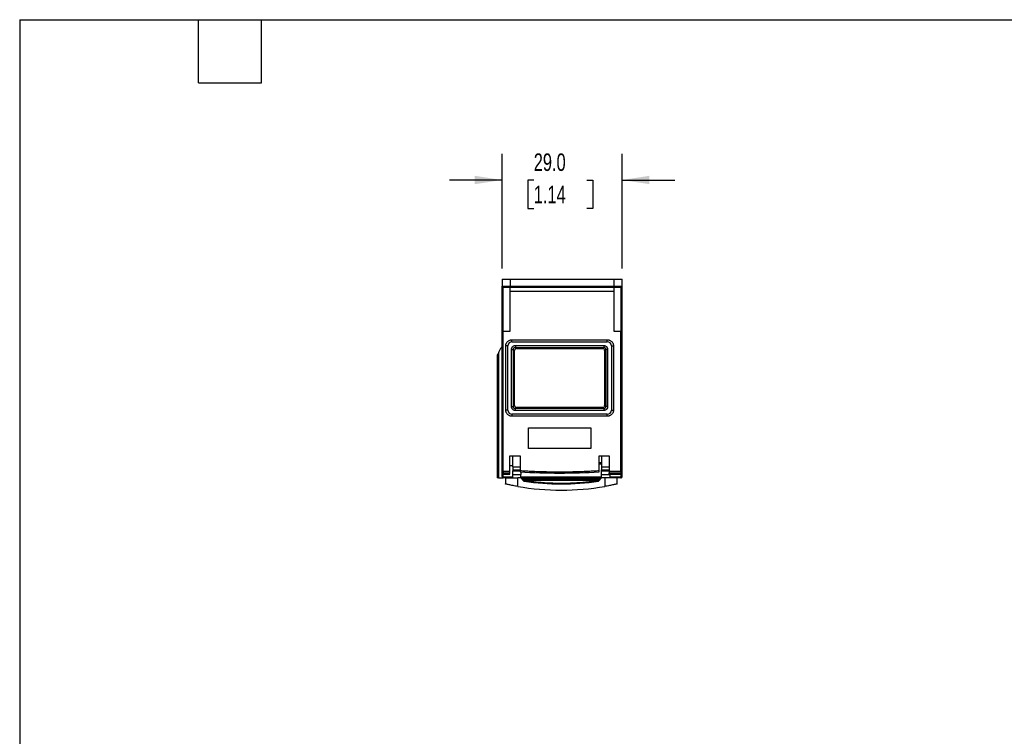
# Model space of a CAD drawing. Header units: millimetres. Extents: x 13 to 546, y 13 to 419.
# Tile 2 of 4: x 13 to 250, y 246 to 419. Entities that reach past the tile are written whole.
import ezdxf

# ---------------------------------------------------------------- set-up
doc = ezdxf.new("R2010")
doc.units = ezdxf.units.MM
doc.header["$LTSCALE"] = 2
doc.layers.add('DIMENSIONS', color=140, linetype='Continuous', lineweight=25)
doc.layers.add('TEXT', color=140, linetype='Continuous', lineweight=25)
doc.styles.add('SLDTEXTSTYLE0', font='TXT', dxfattribs={"width": 0.7})
doc.dimstyles.new('SLDDIMSTYLE3', dxfattribs={"dimtxt": 4.316016, "dimasz": 6.604, "dimexe": 0, "dimexo": 0.0625, "dimgap": 1.079004, "dimtad": 0, "dimtih": 1, "dimtoh": 1, "dimrnd": 1e-09, "dimzin": 4, "dimdsep": 46, "dimtxsty": 'SLDTEXTSTYLE0', "dimsah": 1, "dimcen": 0.09, "dimadec": 0, "dimazin": 1, "dimtfac": 1, "dimtmove": 0, "dimatfit": 0, "dimfxl": 0, "dimfrac": 2, "dimtolj": 1, "dimtzin": 12, "dimarcsym": 0})

# ---------------------------------------------------------------- blocks, each defined once
blk = doc.blocks.new('_D_7')
at = {"layer": 'DIMENSIONS'}
for p, q in [((129.18, 358.98), (129.18, 386.72)), ((158.18, 358.98), (158.18, 386.72)), ((129.18, 380.37), (116.48, 380.37)), ((136.83, 380.37), (135.38, 380.37)), ((135.38, 380.37), (135.38, 373.51)), ((149.65, 380.37), (151.1, 380.37)), ((151.1, 380.37), (151.1, 373.51)), ((158.18, 380.37), (170.88, 380.37)), ((135.38, 373.51), (136.83, 373.51)), ((151.1, 373.51), (149.65, 373.51))]:
    blk.add_line(p, q, dxfattribs=at)
for points in [[(129.18, 380.37), (122.57, 381.39), (122.57, 379.36)], [(158.18, 380.37), (164.78, 379.36), (164.78, 381.39)]]:
    blk.add_solid(points, dxfattribs=at)
at = {"layer": 'DIMENSIONS', "char_height": 4.233, "attachment_point": 1, "style": 'SLDTEXTSTYLE0'}
for s, insert in [('29.0', (136.83, 386.79)), ('1.14', (136.83, 378.97))]:
    blk.add_mtext(s, dxfattribs=dict(at, insert=insert))

msp = doc.modelspace()

# ---------------------------------------------------------------- linework, layer by layer
for p, q in [((129.175, 356.439), (131.175, 356.439)), ((129.175, 356.439), (129.175, 354.739)), ((129.175, 354.739), (131.175, 354.739)), ((129.175, 343.963), (129.175, 354.739)), ((129.475, 343.839), (129.475, 354.439)), ((131.175, 356.439), (156.175, 356.439)), ((131.175, 356.439), (131.175, 354.739)), ((131.175, 354.739), (131.175, 354.439)), ((131.175, 354.739), (156.175, 354.739)), ((156.175, 354.439), (131.175, 354.439)), ((131.175, 343.839), (131.175, 354.439)), ((156.175, 356.439), (156.175, 354.739)), ((156.175, 356.439), (158.175, 356.439)), ((156.175, 354.739), (156.175, 354.439)), ((156.175, 354.739), (158.175, 354.739)), ((156.175, 354.439), (156.175, 343.839)), ((157.875, 354.439), (157.875, 343.839)), ((158.175, 354.739), (158.175, 356.439)), ((158.175, 343.963), (158.175, 354.739)), ((156.175, 353.439), (131.175, 353.439)), ((129.175, 310.039), (129.175, 343.963)), ((129.475, 343.839), (131.175, 343.839)), ((129.475, 310.039), (129.475, 343.839)), ((156.175, 343.839), (157.875, 343.839)), ((157.875, 310.039), (157.875, 343.839)), ((158.175, 310.039), (158.175, 343.963)), ((130.575, 340.289), (130.075, 340.289)), ((130.075, 324.789), (130.075, 340.289)), ((130.575, 324.789), (130.575, 340.289)), ((131.575, 341.289), (131.575, 341.789)), ((131.575, 341.789), (154.575, 341.789)), ((131.575, 341.289), (154.575, 341.289)), ((132.415, 340.386), (132.415, 339.918)), ((132.415, 340.386), (153.735, 340.386)), ((153.735, 340.386), (153.735, 339.918)), ((154.575, 341.289), (154.575, 341.789)), ((155.575, 340.289), (155.575, 324.789)), ((155.575, 340.289), (156.075, 340.289)), ((156.075, 340.289), (156.075, 324.789)), ((127.975, 337.939), (127.975, 308.439)), ((128.288, 338.564), (128.285, 308.439)), ((129.175, 339.939), (128.975, 339.939)), ((131.479, 339.449), (131.947, 339.449)), ((131.479, 325.629), (131.479, 339.449)), ((131.947, 325.629), (131.947, 339.449)), ((132.2, 339.196), (131.947, 339.449)), ((132.2, 325.882), (132.2, 339.196)), ((132.415, 339.918), (153.735, 339.918)), ((132.415, 339.918), (132.668, 339.664)), ((132.668, 339.664), (153.482, 339.664)), ((153.482, 339.664), (153.735, 339.918)), ((154.203, 339.449), (153.95, 339.196)), ((153.95, 339.196), (153.95, 325.882)), ((154.672, 339.449), (154.203, 339.449)), ((154.203, 339.449), (154.203, 325.629)), ((154.672, 339.449), (154.672, 325.629)), ((131.947, 325.629), (132.2, 325.882)), ((153.95, 325.882), (154.203, 325.629)), ((130.575, 324.789), (130.075, 324.789)), ((131.479, 325.629), (131.947, 325.629)), ((154.575, 323.789), (131.575, 323.789)), ((131.575, 323.789), (131.575, 323.289)), ((132.668, 325.414), (132.415, 325.161)), ((132.415, 324.693), (132.415, 325.161)), ((153.735, 325.161), (132.415, 325.161)), ((153.735, 324.693), (132.415, 324.693)), ((153.482, 325.414), (132.668, 325.414)), ((153.735, 325.161), (153.482, 325.414)), ((153.735, 325.161), (153.735, 324.693)), ((154.672, 325.629), (154.203, 325.629)), ((154.575, 323.289), (154.575, 323.789)), ((155.575, 324.789), (156.075, 324.789)), ((154.575, 323.289), (131.575, 323.289)), ((135.575, 315.475), (135.575, 320.475)), ((135.575, 320.475), (150.575, 320.475)), ((150.575, 320.475), (150.575, 315.475)), ((150.575, 315.475), (135.575, 315.475)), ((131.075, 313.739), (133.525, 313.739)), ((131.075, 310.039), (131.075, 313.739)), ((131.775, 311.084), (131.775, 313.739)), ((133.525, 313.739), (133.525, 310.181)), ((152.625, 313.739), (155.075, 313.739)), ((152.625, 310.181), (152.625, 313.739)), ((153.225, 312.045), (152.625, 312.045)), ((153.225, 311.745), (152.625, 311.745)), ((153.225, 313.739), (153.225, 311.084)), ((155.075, 313.739), (155.075, 310.039)), ((129.175, 310.039), (129.475, 310.039)), ((129.475, 310.039), (131.075, 310.039)), ((129.475, 310.039), (129.475, 309.617)), ((129.475, 309.617), (131.075, 309.617)), ((129.475, 309.617), (129.475, 309.381)), ((131.075, 309.381), (129.475, 309.381)), ((129.475, 309.381), (129.475, 309.339)), ((129.475, 309.339), (131.075, 309.339)), ((129.475, 308.627), (129.475, 309.339)), ((131.075, 311.389), (131.775, 311.389)), ((131.075, 309.617), (131.075, 310.039)), ((131.075, 309.381), (131.075, 309.617)), ((131.075, 309.339), (131.075, 309.381)), ((131.775, 311.084), (133.525, 311.084)), ((131.775, 311.084), (131.775, 310.37)), ((131.775, 310.37), (133.525, 310.37)), ((131.775, 310.139), (133.525, 310.139)), ((131.775, 309.239), (131.775, 310.139)), ((131.775, 309.239), (133.725, 309.239)), ((131.775, 308.439), (131.775, 309.239)), ((133.725, 309.891), (133.725, 309.239)), ((133.725, 308.439), (133.725, 309.239)), ((153.225, 311.084), (155.075, 311.084)), ((153.225, 311.084), (153.225, 310.37)), ((153.225, 310.37), (155.075, 310.37)), ((153.225, 310.139), (153.225, 310.37)), ((153.225, 310.139), (155.075, 310.139)), ((153.225, 309.239), (153.225, 310.139)), ((153.225, 309.239), (155.175, 309.239)), ((153.225, 308.439), (153.225, 309.239)), ((155.075, 310.039), (157.875, 310.039)), ((155.075, 310.039), (155.075, 309.617)), ((155.075, 309.617), (157.875, 309.617)), ((155.075, 309.381), (155.075, 309.617)), ((155.075, 309.381), (157.875, 309.381)), ((155.075, 309.381), (155.075, 309.339)), ((155.075, 309.339), (157.875, 309.339)), ((155.175, 309.339), (155.175, 309.239)), ((155.175, 309.239), (155.175, 308.439)), ((157.875, 310.039), (157.875, 309.617)), ((157.875, 310.039), (158.175, 310.039)), ((157.875, 309.381), (157.875, 309.617)), ((157.875, 309.339), (157.875, 309.381)), ((128.285, 308.439), (129.475, 308.439)), ((129.175, 308.739), (129.175, 308.814)), ((129.475, 308.627), (131.775, 308.627)), ((129.475, 308.627), (129.475, 308.439)), ((129.975, 308.439), (129.475, 308.439)), ((129.975, 308.439), (129.975, 306.939)), ((129.975, 308.439), (132.975, 308.439)), ((132.975, 306.342), (132.975, 308.439)), ((133.726, 308.439), (132.975, 308.439)), ((133.725, 308.627), (153.225, 308.627)), ((133.726, 308.439), (134.396, 307.662)), ((133.925, 308.429), (133.855, 308.406)), ((133.855, 308.406), (134.218, 307.985)), ((133.925, 308.439), (133.925, 308.429)), ((133.925, 308.439), (153.025, 308.439)), ((133.925, 308.429), (153.025, 308.429)), ((152.732, 307.985), (134.218, 307.985)), ((134.545, 307.795), (134.394, 307.664)), ((134.44, 307.7), (134.396, 307.662)), ((134.547, 307.793), (134.44, 307.7)), ((134.547, 307.793), (134.518, 307.595)), ((134.545, 307.795), (134.547, 307.793)), ((152.405, 307.795), (134.545, 307.795)), ((152.403, 307.793), (152.405, 307.795)), ((152.403, 307.793), (152.432, 307.595)), ((152.51, 307.7), (152.403, 307.793)), ((152.405, 307.795), (152.556, 307.664)), ((152.554, 307.662), (152.51, 307.7)), ((152.554, 307.662), (153.225, 308.439)), ((152.732, 307.985), (153.096, 308.406)), ((153.025, 308.429), (153.025, 308.439)), ((153.096, 308.406), (153.025, 308.429)), ((153.975, 308.439), (153.225, 308.439)), ((153.975, 308.439), (153.975, 306.342)), ((156.975, 308.439), (153.975, 308.439)), ((155.175, 308.627), (157.875, 308.627)), ((156.975, 306.939), (156.975, 308.439)), ((157.875, 308.439), (156.975, 308.439)), ((157.875, 308.439), (157.875, 308.445))]:
    msp.add_line(p, q)
at = {"flags": 128}
msp.add_lwpolyline([(129.175, 308.814), (129.181, 308.778), (129.198, 308.743), (129.226, 308.711), (129.263, 308.682), (129.308, 308.659), (129.36, 308.642), (129.417, 308.631), (129.475, 308.627)], dxfattribs=at)
for centre, radius, start, end in [((129.475, 354.739), 0.3, 180, 270), ((157.875, 354.739), 0.3, 270, 0), ((131.575, 340.289), 1, 90, 180), ((154.575, 340.289), 1, 0, 90), ((131.575, 324.789), 1, 180, 270), ((154.575, 324.789), 1, 270, 0), ((129.454, 309.896), 0.28, 185.21656, 274.40491), ((129.463, 309.669), 0.288, 182.61458, 272.39527), ((143.075, 460.041), 150.464, 266.36086, 273.63909), ((157.897, 309.896), 0.28, 265.59525, 354.78367), ((157.887, 309.669), 0.288, 267.60489, 357.38562), ((129.475, 308.739), 0.3, 180, 270), ((133.925, 308.639), 0.2, 180, 270), ((134.2, 308.162), 0.178, 221.50199, 275.85658), ((134.547, 307.793), 0.2, 220.77802, 261.62547), ((143.475, 368.439), 61.5, 261.62547, 278.37453), ((152.403, 307.793), 0.2, 278.37453, 319.22198), ((152.75, 308.162), 0.178, 264.14336, 318.49801), ((153.025, 308.639), 0.2, 270, 0), ((157.875, 308.739), 0.3, 270, 0), ((143.475, 366.939), 61.5, 260.16964, 279.83036)]:
    msp.add_arc(centre, radius, start, end)
for centre, major_axis, ratio, start_param, end_param in [((129.475, 343.963), (0.3, 0), 0.4142136, 3.1415927, 4.712389), ((157.875, 343.963), (0.3, 0), 0.4142136, 4.712389, 6.2831853), ((132.734, 339.13), (0.4, -0.4), 0.8834522, 2.4179956, 3.8651897), ((153.416, 339.13), (-0.4, -0.4), 0.8834522, 2.4179956, 3.8651897), ((132.734, 325.948), (0.4, 0.4), 0.8834522, 2.4179956, 3.8651897), ((153.416, 325.948), (-0.4, 0.4), 0.8834522, 2.4179956, 3.8651897)]:
    msp.add_ellipse(centre, major_axis=major_axis, ratio=ratio, start_param=start_param, end_param=end_param)
for points, knots in [([(131.175, 354.439), (131.132, 354.439), (131.047, 354.439), (130.919, 354.439), (130.794, 354.439), (130.67, 354.439), (130.48, 354.439), (130.235, 354.439), (129.965, 354.439), (129.744, 354.439), (129.604, 354.439), (129.524, 354.439), (129.483, 354.439), (129.478, 354.439), (129.475, 354.439)], [0, 0, 0, 0, 0.0482817, 0.0961655, 0.1439265, 0.1918418, 0.2401859, 0.3700167, 0.5000484, 0.6298793, 0.7599111, 0.8401113, 0.9197129, 1, 1, 1, 1]), ([(157.875, 354.439), (157.874, 354.439), (157.872, 354.439), (157.858, 354.439), (157.834, 354.439), (157.8, 354.439), (157.733, 354.439), (157.607, 354.439), (157.385, 354.439), (157.115, 354.439), (156.845, 354.439), (156.599, 354.439), (156.389, 354.439), (156.247, 354.439), (156.175, 354.439)], [0, 0, 0, 0, 0.0482817, 0.0961655, 0.1439265, 0.1918418, 0.2401859, 0.3700167, 0.5000484, 0.6298793, 0.7599111, 0.8401113, 0.9197129, 1, 1, 1, 1]), ([(130.075, 340.289), (130.076, 340.327), (130.078, 340.403), (130.091, 340.515), (130.112, 340.626), (130.141, 340.735), (130.2, 340.902), (130.312, 341.119), (130.507, 341.357), (130.745, 341.552), (130.984, 341.675), (131.201, 341.746), (131.387, 341.783), (131.512, 341.787), (131.575, 341.789)], [0, 0, 0, 0, 0.0482774, 0.0961591, 0.1439201, 0.1918374, 0.2401856, 0.370003, 0.5000481, 0.6298656, 0.7599108, 0.8401054, 0.919707, 1, 1, 1, 1]), ([(131.479, 339.449), (131.479, 339.481), (131.481, 339.544), (131.494, 339.638), (131.516, 339.729), (131.555, 339.843), (131.623, 339.975), (131.733, 340.113), (131.869, 340.228), (132.032, 340.316), (132.216, 340.375), (132.348, 340.382), (132.415, 340.386)], [0, 0, 0, 0, 0.0647625, 0.128321, 0.1912481, 0.2541337, 0.3731104, 0.4913728, 0.6109887, 0.731892, 0.8643974, 1, 1, 1, 1]), ([(153.735, 340.386), (153.767, 340.385), (153.83, 340.383), (153.924, 340.37), (154.015, 340.348), (154.129, 340.309), (154.261, 340.241), (154.399, 340.131), (154.514, 339.995), (154.602, 339.833), (154.661, 339.649), (154.668, 339.516), (154.672, 339.449)], [0, 0, 0, 0, 0.0647625, 0.128321, 0.1912481, 0.2541337, 0.3731104, 0.4913728, 0.6109887, 0.731892, 0.8643974, 1, 1, 1, 1]), ([(154.575, 341.789), (154.613, 341.788), (154.688, 341.787), (154.801, 341.774), (154.912, 341.753), (155.021, 341.723), (155.188, 341.664), (155.405, 341.552), (155.643, 341.357), (155.838, 341.119), (155.961, 340.88), (156.032, 340.663), (156.068, 340.478), (156.073, 340.352), (156.075, 340.289)], [0, 0, 0, 0, 0.0482774, 0.0961591, 0.1439201, 0.1918374, 0.2401856, 0.370003, 0.5000481, 0.6298656, 0.7599108, 0.8401054, 0.919707, 1, 1, 1, 1]), ([(128.288, 338.564), (128.26, 338.509), (128.232, 338.452), (128.174, 338.337), (128.145, 338.279), (128.087, 338.164), (128.059, 338.106), (128.018, 338.026), (128.006, 338), (127.984, 337.957), (127.975, 337.939), (127.975, 337.939)], [0, 0, 0, 0, 0.25, 0.25, 0.5, 0.5, 0.75, 0.75, 0.875, 0.875, 1, 1, 1, 1]), ([(128.288, 338.564), (128.402, 338.793), (128.517, 339.023), (128.631, 339.252), (128.746, 339.481), (128.861, 339.71), (128.975, 339.939)], [0, 0, 0, 0, 0.0008114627, 0.0008114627, 0.0008114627, 0.0016229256, 0.0016229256, 0.0016229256, 0.0016229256]), ([(131.947, 339.449), (131.933, 339.585), (131.971, 339.718), (132.146, 339.893), (132.28, 339.931), (132.415, 339.918)], [0, 0, 0, 0, 0.5, 0.5, 1, 1, 1, 1]), ([(153.735, 339.918), (153.87, 339.931), (154.004, 339.893), (154.179, 339.718), (154.217, 339.585), (154.203, 339.449)], [0, 0, 0, 0, 0.5, 0.5, 1, 1, 1, 1]), ([(131.575, 323.289), (131.537, 323.29), (131.462, 323.292), (131.349, 323.305), (131.239, 323.326), (131.13, 323.355), (130.962, 323.415), (130.746, 323.526), (130.507, 323.721), (130.312, 323.959), (130.189, 324.198), (130.118, 324.415), (130.082, 324.601), (130.077, 324.726), (130.075, 324.789)], [0, 0, 0, 0, 0.0482774, 0.0961591, 0.1439201, 0.1918374, 0.2401856, 0.370003, 0.5000481, 0.6298656, 0.7599108, 0.8401054, 0.919707, 1, 1, 1, 1]), ([(132.415, 324.693), (132.383, 324.694), (132.32, 324.695), (132.226, 324.709), (132.136, 324.73), (132.022, 324.769), (131.889, 324.837), (131.751, 324.948), (131.636, 325.083), (131.548, 325.246), (131.489, 325.43), (131.482, 325.562), (131.479, 325.629)], [0, 0, 0, 0, 0.06476251, 0.12832102, 0.19124814, 0.25413371, 0.37311043, 0.49137277, 0.61098867, 0.73189203, 0.86439744, 1, 1, 1, 1]), ([(132.415, 325.161), (132.28, 325.147), (132.146, 325.185), (131.971, 325.36), (131.933, 325.494), (131.947, 325.629)], [0, 0, 0, 0, 0.5, 0.5, 1, 1, 1, 1]), ([(154.203, 325.629), (154.217, 325.494), (154.179, 325.36), (154.004, 325.185), (153.87, 325.147), (153.735, 325.161)], [0, 0, 0, 0, 0.5, 0.5, 1, 1, 1, 1]), ([(154.672, 325.629), (154.671, 325.597), (154.669, 325.534), (154.656, 325.441), (154.634, 325.35), (154.595, 325.236), (154.527, 325.103), (154.417, 324.965), (154.281, 324.85), (154.119, 324.762), (153.934, 324.703), (153.802, 324.696), (153.735, 324.693)], [0, 0, 0, 0, 0.06476251, 0.12832102, 0.19124814, 0.25413371, 0.37311043, 0.49137277, 0.61098867, 0.73189203, 0.86439744, 1, 1, 1, 1]), ([(156.075, 324.789), (156.074, 324.751), (156.073, 324.676), (156.06, 324.564), (156.039, 324.453), (156.009, 324.344), (155.95, 324.176), (155.838, 323.96), (155.643, 323.721), (155.405, 323.526), (155.166, 323.403), (154.949, 323.333), (154.764, 323.296), (154.638, 323.291), (154.575, 323.289)], [0, 0, 0, 0, 0.0482774, 0.0961591, 0.1439201, 0.1918374, 0.2401856, 0.370003, 0.5000481, 0.6298656, 0.7599108, 0.8401054, 0.919707, 1, 1, 1, 1]), ([(129.175, 309.87), (129.175, 309.877), (129.175, 309.889), (129.175, 309.914), (129.175, 309.947), (129.175, 309.989), (129.175, 310.022), (129.175, 310.039)], [0, 0, 0, 0, 0.1669012, 0.3320883, 0.5003159, 0.7494153, 1, 1, 1, 1]), ([(129.175, 309.656), (129.175, 309.677), (129.175, 309.719), (129.175, 309.791), (129.175, 309.844), (129.175, 309.87)], [0, 0, 0, 0, 0.3334769, 0.6665231, 1, 1, 1, 1]), ([(129.175, 309.656), (129.176, 309.638), (129.177, 309.6), (129.189, 309.546), (129.21, 309.494), (129.244, 309.445), (129.292, 309.4), (129.349, 309.365), (129.412, 309.343), (129.454, 309.341), (129.475, 309.339)], [0, 0, 0, 0, 0.1085793, 0.2283859, 0.3547848, 0.4823389, 0.6106326, 0.7410333, 0.8722819, 1, 1, 1, 1]), ([(129.175, 308.814), (129.175, 309.024), (129.175, 309.269), (129.175, 309.551), (129.175, 309.591)], [0, 0, 0, 0, 0.8578312, 1, 1, 1, 1]), ([(131.775, 310.37), (131.775, 310.312), (131.775, 310.168), (131.775, 310.15), (131.775, 310.139)], [0, 0, 0, 0, 0.40570323, 1, 1, 1, 1]), ([(133.525, 310.181), (133.95, 310.155), (134.798, 310.103), (136.072, 310.039), (137.345, 309.985), (138.618, 309.941), (139.892, 309.909), (141.165, 309.887), (142.438, 309.877), (143.712, 309.877), (144.985, 309.887), (146.259, 309.909), (147.532, 309.941), (148.805, 309.985), (150.079, 310.039), (151.352, 310.103), (152.201, 310.155), (152.625, 310.181)], [0, 0, 0, 0, 0.0667395, 0.1334479, 0.2001298, 0.26679, 0.3334335, 0.4000649, 0.4666891, 0.5333109, 0.5999351, 0.6665665, 0.73321, 0.7998702, 0.8665521, 0.9332605, 1, 1, 1, 1]), ([(133.525, 310.181), (133.525, 310.147), (133.525, 310.08), (133.525, 309.989), (133.525, 309.922), (133.525, 309.884), (133.525, 309.884), (133.525, 309.885)], [0, 0, 0, 0, 0.2157594, 0.4315256, 0.6470926, 0.8622446, 1, 1, 1, 1]), ([(152.625, 309.884), (152.625, 309.883), (152.625, 309.878), (152.625, 309.903), (152.625, 309.958), (152.625, 310.041), (152.625, 310.12), (152.625, 310.167), (152.625, 310.181)], [0, 0, 0, 0, 0.05727189, 0.27047958, 0.48374201, 0.69731282, 0.91130451, 1, 1, 1, 1]), ([(157.875, 309.339), (157.895, 309.34), (157.935, 309.343), (157.994, 309.362), (158.05, 309.392), (158.096, 309.434), (158.133, 309.484), (158.157, 309.54), (158.172, 309.598), (158.174, 309.637), (158.175, 309.656)], [0, 0, 0, 0, 0.1184166, 0.2420982, 0.3694353, 0.5008864, 0.6341046, 0.7643152, 0.887142, 1, 1, 1, 1]), ([(157.875, 309.339), (157.875, 309.335), (157.875, 309.075), (157.875, 308.849), (157.875, 308.627)], [0, 0, 0, 0, 0.016472, 1, 1, 1, 1]), ([(158.175, 309.87), (158.175, 309.887), (158.175, 309.913), (158.175, 309.973), (158.175, 310.007), (158.175, 310.039)], [0, 0, 0, 0, 0.5, 0.5, 1, 1, 1, 1]), ([(158.175, 308.814), (158.175, 309.024), (158.175, 309.269), (158.175, 309.551), (158.175, 309.591)], [0, 0, 0, 0, 0.8578283, 1, 1, 1, 1]), ([(128.285, 308.439), (128.224, 308.439), (128.143, 308.439), (128.017, 308.439), (127.975, 308.439), (127.975, 308.439)], [0, 0, 0, 0, 0.5, 0.5, 1, 1, 1, 1]), ([(132.975, 306.342), (132.778, 306.376), (132.584, 306.411), (132.204, 306.481), (132.015, 306.516), (131.653, 306.586), (131.481, 306.62), (131.157, 306.685), (131.002, 306.717), (130.724, 306.775), (130.6, 306.802), (130.379, 306.85), (130.284, 306.87), (130.056, 306.921), (129.975, 306.939), (129.975, 306.939)], [0, 0, 0, 0, 0.125, 0.125, 0.25, 0.25, 0.375, 0.375, 0.5, 0.5, 0.625, 0.625, 0.75, 0.75, 1, 1, 1, 1]), ([(133.731, 308.433), (133.735, 308.429), (133.742, 308.422), (133.761, 308.41), (133.789, 308.401), (133.818, 308.399), (133.841, 308.402), (133.85, 308.405), (133.855, 308.406)], [0, 0, 0, 0, 0.1682613, 0.3578285, 0.5710074, 0.8059361, 0.9061723, 1, 1, 1, 1]), ([(134.218, 307.985), (134.224, 307.981), (134.238, 307.974), (134.266, 307.957), (134.301, 307.937), (134.353, 307.906), (134.435, 307.86), (134.504, 307.819), (134.545, 307.795)], [0, 0, 0, 0, 0.0842095, 0.1820731, 0.2950694, 0.424158, 0.6559387, 1, 1, 1, 1]), ([(134.547, 307.793), (134.816, 307.754), (135.354, 307.677), (136.163, 307.575), (136.972, 307.483), (137.782, 307.402), (138.593, 307.332), (139.405, 307.272), (140.217, 307.224), (141.031, 307.186), (141.845, 307.159), (142.66, 307.143), (143.701, 307.136), (144.969, 307.151), (146.462, 307.206), (147.951, 307.296), (149.438, 307.424), (150.923, 307.586), (151.91, 307.724), (152.403, 307.793)], [0, 0, 0, 0, 0.0455127, 0.0909897, 0.1364391, 0.1818689, 0.2272872, 0.2727019, 0.3181212, 0.363553, 0.4090055, 0.4544866, 0.5000043, 0.5834152, 0.6667288, 0.7499945, 0.8332619, 0.9165806, 1, 1, 1, 1]), ([(152.405, 307.795), (152.427, 307.808), (152.468, 307.832), (152.525, 307.865), (152.57, 307.891), (152.616, 307.917), (152.661, 307.944), (152.704, 307.969), (152.724, 307.98), (152.732, 307.985)], [0, 0, 0, 0, 0.1862661, 0.3443757, 0.4743708, 0.5763338, 0.7446754, 0.8849467, 1, 1, 1, 1]), ([(153.096, 308.406), (153.119, 308.398), (153.148, 308.399), (153.194, 308.411), (153.211, 308.423), (153.219, 308.433)], [0, 0, 0, 0, 0.5, 0.5, 1, 1, 1, 1]), ([(156.975, 306.939), (156.975, 306.939), (156.955, 306.935), (156.878, 306.917), (156.819, 306.904), (156.667, 306.871), (156.574, 306.85), (156.354, 306.803), (156.227, 306.776), (155.811, 306.688), (155.478, 306.621), (154.939, 306.517), (154.751, 306.481), (154.367, 306.411), (154.172, 306.376), (153.975, 306.342)], [0, 0, 0, 0, 0.125, 0.125, 0.25, 0.25, 0.375, 0.375, 0.5, 0.5, 0.75, 0.75, 0.875, 0.875, 1, 1, 1, 1]), ([(157.875, 308.627), (157.954, 308.627), (158.032, 308.648), (158.143, 308.717), (158.175, 308.765), (158.175, 308.814)], [0, 0, 0, 0, 0.5, 0.5, 1, 1, 1, 1]), ([(157.875, 308.442), (157.897, 308.445), (157.938, 308.449), (157.998, 308.472), (158.048, 308.501), (158.087, 308.533), (158.115, 308.563), (158.134, 308.59), (158.147, 308.613), (158.152, 308.624), (158.154, 308.629)], [0, 0, 0, 0, 0.1803514, 0.3464289, 0.4953259, 0.6259654, 0.7389798, 0.836482, 0.9219191, 1, 1, 1, 1]), ([(157.875, 308.445), (157.875, 308.447), (157.875, 308.451), (157.875, 308.486), (157.875, 308.544), (157.875, 308.6), (157.875, 308.627)], [0, 0, 0, 0, 0.1445422, 0.4296948, 0.7148474, 1, 1, 1, 1])]:
    msp.add_open_spline(points, degree=3, knots=knots)
for points in [[(158.175, 309.656), (158.175, 309.717), (158.175, 309.789), (158.175, 309.87)], [(158.175, 308.739), (158.175, 308.739), (158.175, 308.769), (158.175, 308.814)]]:
    msp.add_open_spline(points, degree=3)
at = {"layer": 'TEXT'}
for p, q in [((12.7, 419.1), (546.1, 419.1)), ((12.7, 419.1), (12.7, 12.7)), ((55.88, 403.86), (55.88, 419.1)), ((71.12, 403.86), (71.12, 419.1)), ((55.88, 403.86), (71.12, 403.86))]:
    msp.add_line(p, q, dxfattribs=at)

# ---------------------------------------------------------------- dimensions: what is measured, and where the dimension line sits
at = {"layer": 'DIMENSIONS'}
dim = msp.add_linear_dim(base=(158.175, 380.371), p1=(129.175, 356.439), p2=(158.175, 356.439), dimstyle='SLDDIMSTYLE3', dxfattribs=at)
dim.commit()
dim.dimension.update_dxf_attribs({"geometry": '_D_7', "text_midpoint": (143.241, 380.371), "dimtype": 160})

doc.saveas('drawing.dxf')
